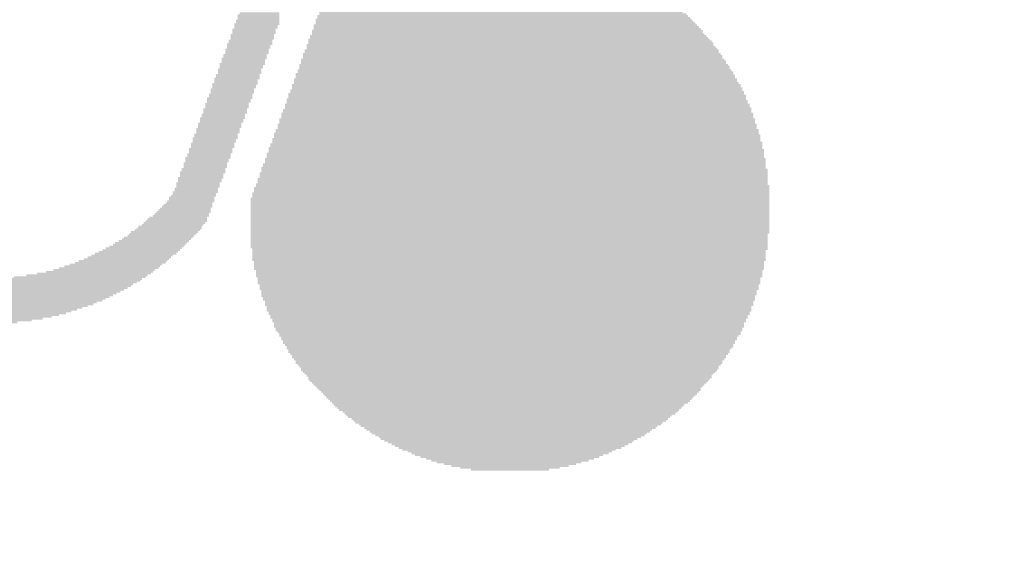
# Model space of a CAD drawing. Header units: millimetres. Extents: x 861 to 1254, y -31 to 249.
# Tile 7 of 49: x 943 to 960, y 123 to 132. Entities that reach past the tile are written whole.
import ezdxf

# ---------------------------------------------------------------- set-up
doc = ezdxf.new("R2010")
doc.units = ezdxf.units.MM
doc.header["$LTSCALE"] = 32.67
doc.header["$PDMODE"] = 3
doc.header["$PDSIZE"] = 0.3125
doc.layers.get('0').update_dxf_attribs({"linetype": 'CONTINUOUS'})
doc.layers.get('Defpoints').update_dxf_attribs({"linetype": 'CONTINUOUS'})
doc.layers.add('尺寸標柱線', color=3, linetype='CONTINUOUS', lineweight=15)
doc.styles.get("Standard").update_dxf_attribs({"font": 'times.ttf', "width": 0.8})
doc.dimstyles.new('ISO-25(2)', dxfattribs={"dimtxt": 3, "dimasz": 2.5, "dimexe": 1, "dimexo": 1, "dimgap": 1, "dimtad": 1, "dimlfac": 0.666667, "dimdsep": 46, "dimtxsty": 'Standard', "dimcen": 2.5, "dimclrd": 3, "dimclre": 3, "dimclrt": 2, "dimadec": 0, "dimazin": 2, "dimtfac": 1, "dimtmove": 0, "dimatfit": 3, "dimfxl": 0, "dimarcsym": 0})

# ---------------------------------------------------------------- blocks, each defined once
blk = doc.blocks.new('*D247')
at = {"layer": 'Defpoints', "color": 0}
for p in [(948.393, 182.277), (948.393, 171.59), (885.909, 94.342)]:
    blk.add_point(p, dxfattribs=at)
at = {"layer": '尺寸標柱線', "color": 3, "lineweight": -2}
blk.add_line((948.393, 172.59), (948.393, 191.058), dxfattribs=at)
at = {"layer": '尺寸標柱線', "color": 2, "insert": (945.863, 187.168), "char_height": 3, "attachment_point": 5, "rotation": 90}
blk.add_mtext('41.66', dxfattribs=at)
blk = doc.blocks.new('*D248')
at = {"layer": 'Defpoints', "color": 0}
for p in [(972.789, 182.318), (972.789, 150.847), (885.909, 94.342)]:
    blk.add_point(p, dxfattribs=at)
at = {"layer": '尺寸標柱線', "color": 3, "lineweight": -2}
blk.add_line((972.789, 151.847), (972.789, 190.975), dxfattribs=at)
at = {"layer": '尺寸標柱線', "color": 2, "insert": (970.259, 187.147), "char_height": 3, "attachment_point": 5, "rotation": 90}
blk.add_mtext('57.92', dxfattribs=at)
blk = doc.blocks.new('*D249')
at = {"layer": 'Defpoints', "color": 0}
for p in [(981.159, 184.186), (981.159, 171.59), (885.909, 94.342)]:
    blk.add_point(p, dxfattribs=at)
at = {"layer": '尺寸標柱線', "color": 3, "lineweight": -2}
blk.add_line((981.159, 172.59), (981.159, 191.002), dxfattribs=at)
at = {"layer": '尺寸標柱線', "color": 2, "insert": (978.629, 188.094), "char_height": 3, "attachment_point": 5, "rotation": 90}
blk.add_mtext('63.5', dxfattribs=at)
blk = doc.blocks.new('*D250')
at = {"layer": 'Defpoints', "color": 0}
for p in [(1015.449, 182.389), (1015.449, 171.59), (885.909, 94.342)]:
    blk.add_point(p, dxfattribs=at)
at = {"layer": '尺寸標柱線', "color": 3, "lineweight": -2}
blk.add_line((1015.449, 172.59), (1015.449, 191.011), dxfattribs=at)
at = {"layer": '尺寸標柱線', "color": 2, "insert": (1012.919, 187.2), "char_height": 3, "attachment_point": 5, "rotation": 90}
blk.add_mtext('86.36', dxfattribs=at)
blk = doc.blocks.new('*D251')
at = {"layer": 'Defpoints', "color": 0}
for p in [(1026.879, 182.233), (1026.879, 169.219), (885.909, 94.342)]:
    blk.add_point(p, dxfattribs=at)
at = {"layer": '尺寸標柱線', "color": 3, "lineweight": -2}
blk.add_line((1026.879, 170.219), (1026.879, 190.862), dxfattribs=at)
at = {"layer": '尺寸標柱線', "color": 2, "insert": (1024.349, 187.048), "char_height": 3, "attachment_point": 5, "rotation": 90}
blk.add_mtext('93.98', dxfattribs=at)
blk = doc.blocks.new('*D252')
at = {"layer": 'Defpoints', "color": 0}
for p in [(987.575, 182.283), (981.369, 139.507), (885.909, 94.342)]:
    blk.add_point(p, dxfattribs=at)
at = {"layer": '尺寸標柱線', "color": 3, "lineweight": -2}
for p, q in [((987.575, 177.283), (987.575, 190.982)), ((981.369, 172.283), (987.575, 177.283)), ((981.369, 140.507), (981.369, 172.283))]:
    blk.add_line(p, q, dxfattribs=at)
at = {"layer": '尺寸標柱線', "color": 2, "insert": (985.044, 187.133), "char_height": 3, "attachment_point": 5, "rotation": 90}
blk.add_mtext('63.64', dxfattribs=at)
blk = doc.blocks.new('*D255')
at = {"layer": 'Defpoints', "color": 0}
for p in [(1025.832, 168.171), (1046.741, 164.566), (885.909, 94.342)]:
    blk.add_point(p, dxfattribs=at)
at = {"layer": '尺寸標柱線', "color": 3, "lineweight": -2}
for p, q in [((1026.832, 168.171), (1036.741, 168.171)), ((1036.741, 168.171), (1041.741, 164.566)), ((1041.741, 164.566), (1055.512, 164.566))]:
    blk.add_line(p, q, dxfattribs=at)
at = {"layer": '尺寸標柱線', "color": 2, "insert": (1051.627, 167.097), "char_height": 3, "attachment_point": 5}
blk.add_mtext('49.22', dxfattribs=at)
blk = doc.blocks.new('*D256')
at = {"layer": 'Defpoints', "color": 0}
for p in [(1014.402, 170.542), (1048.716, 170.542), (885.909, 94.342)]:
    blk.add_point(p, dxfattribs=at)
at = {"layer": '尺寸標柱線', "color": 3, "lineweight": -2}
blk.add_line((1015.402, 170.542), (1055.544, 170.542), dxfattribs=at)
at = {"layer": '尺寸標柱線', "color": 2, "insert": (1052.63, 173.072), "char_height": 3, "attachment_point": 5}
blk.add_mtext('50.8', dxfattribs=at)
blk = doc.blocks.new('*D257')
at = {"layer": 'Defpoints', "color": 0}
for p in [(972.789, 150.847), (1046.724, 150.847), (885.909, 94.342)]:
    blk.add_point(p, dxfattribs=at)
at = {"layer": '尺寸標柱線', "color": 3, "lineweight": -2}
blk.add_line((973.789, 150.847), (1055.396, 150.847), dxfattribs=at)
at = {"layer": '尺寸標柱線', "color": 2, "insert": (1051.56, 153.377), "char_height": 3, "attachment_point": 5}
blk.add_mtext('37.67', dxfattribs=at)
blk = doc.blocks.new('*D258')
at = {"layer": 'Defpoints', "color": 0}
for p in [(981.849, 139.987), (1046.797, 139.987), (885.909, 94.342)]:
    blk.add_point(p, dxfattribs=at)
at = {"layer": '尺寸標柱線', "color": 3, "lineweight": -2}
blk.add_line((982.849, 139.987), (1055.333, 139.987), dxfattribs=at)
at = {"layer": '尺寸標柱線', "color": 2, "insert": (1051.565, 142.517), "char_height": 3, "attachment_point": 5}
blk.add_mtext('30.43', dxfattribs=at)

msp = doc.modelspace()

# ---------------------------------------------------------------- linework, layer by layer
at = {"color": 5}
for points in [[(947.342, 131.71, 0.152, 0.152, 0), (946.641, 131.71, 0.152, 0.152, 0)], [(946.671, 131.802, 0.152, 0.152, 0), (947.372, 131.802, 0.152, 0.152, 0)], [(947.372, 131.771, 0.152, 0.152, 0), (946.671, 131.771, 0.152, 0.152, 0)], [(946.671, 131.741, 0.152, 0.152, 0), (947.342, 131.741, 0.152, 0.152, 0)], [(947.372, 131.832, 0.152, 0.152, 0), (946.702, 131.832, 0.152, 0.152, 0)], [(954.322, 131.726, 0.152, 0.152, 0), (947.982, 131.726, 0.152, 0.152, 0)], [(954.261, 131.787, 0.152, 0.152, 0), (948.012, 131.787, 0.152, 0.152, 0)], [(948.012, 131.756, 0.152, 0.152, 0), (954.291, 131.756, 0.152, 0.152, 0)], [(954.169, 131.848, 0.152, 0.152, 0), (948.043, 131.848, 0.152, 0.152, 0)], [(948.043, 131.817, 0.152, 0.152, 0), (954.23, 131.817, 0.152, 0.152, 0)], [(946.58, 131.558, 0.152, 0.152, 0), (947.281, 131.558, 0.152, 0.152, 0)], [(947.311, 131.649, 0.152, 0.152, 0), (946.61, 131.649, 0.152, 0.152, 0)], [(946.61, 131.619, 0.152, 0.152, 0), (947.311, 131.619, 0.152, 0.152, 0)], [(947.281, 131.589, 0.152, 0.152, 0), (946.61, 131.589, 0.152, 0.152, 0)], [(946.641, 131.68, 0.152, 0.152, 0), (947.311, 131.68, 0.152, 0.152, 0)], [(954.505, 131.543, 0.152, 0.152, 0), (947.921, 131.543, 0.152, 0.152, 0)], [(947.951, 131.634, 0.152, 0.152, 0), (954.413, 131.634, 0.152, 0.152, 0)], [(954.444, 131.604, 0.152, 0.152, 0), (947.951, 131.604, 0.152, 0.152, 0)], [(947.951, 131.573, 0.152, 0.152, 0), (954.474, 131.573, 0.152, 0.152, 0)], [(947.982, 131.695, 0.152, 0.152, 0), (954.352, 131.695, 0.152, 0.152, 0)], [(954.383, 131.665, 0.152, 0.152, 0), (947.982, 131.665, 0.152, 0.152, 0)], [(946.519, 131.375, 0.152, 0.152, 0), (947.22, 131.375, 0.152, 0.152, 0)], [(947.25, 131.467, 0.152, 0.152, 0), (946.549, 131.467, 0.152, 0.152, 0)], [(946.549, 131.436, 0.152, 0.152, 0), (947.25, 131.436, 0.152, 0.152, 0)], [(947.22, 131.406, 0.152, 0.152, 0), (946.549, 131.406, 0.152, 0.152, 0)], [(947.281, 131.528, 0.152, 0.152, 0), (946.58, 131.528, 0.152, 0.152, 0)], [(946.58, 131.497, 0.152, 0.152, 0), (947.25, 131.497, 0.152, 0.152, 0)], [(947.86, 131.39, 0.152, 0.152, 0), (954.626, 131.39, 0.152, 0.152, 0)], [(947.89, 131.451, 0.152, 0.152, 0), (954.566, 131.451, 0.152, 0.152, 0)], [(954.596, 131.421, 0.152, 0.152, 0), (947.89, 131.421, 0.152, 0.152, 0)], [(947.921, 131.512, 0.152, 0.152, 0), (954.505, 131.512, 0.152, 0.152, 0)], [(954.535, 131.482, 0.152, 0.152, 0), (947.921, 131.482, 0.152, 0.152, 0)], [(947.159, 131.223, 0.152, 0.152, 0), (946.458, 131.223, 0.152, 0.152, 0)], [(946.488, 131.314, 0.152, 0.152, 0), (947.189, 131.314, 0.152, 0.152, 0)], [(947.189, 131.284, 0.152, 0.152, 0), (946.488, 131.284, 0.152, 0.152, 0)], [(946.488, 131.253, 0.152, 0.152, 0), (947.159, 131.253, 0.152, 0.152, 0)], [(947.189, 131.345, 0.152, 0.152, 0), (946.519, 131.345, 0.152, 0.152, 0)], [(947.799, 131.208, 0.152, 0.152, 0), (954.779, 131.208, 0.152, 0.152, 0)], [(954.687, 131.299, 0.152, 0.152, 0), (947.829, 131.299, 0.152, 0.152, 0)], [(947.829, 131.268, 0.152, 0.152, 0), (954.718, 131.268, 0.152, 0.152, 0)], [(954.748, 131.238, 0.152, 0.152, 0), (947.829, 131.238, 0.152, 0.152, 0)], [(954.657, 131.36, 0.152, 0.152, 0), (947.86, 131.36, 0.152, 0.152, 0)], [(947.86, 131.329, 0.152, 0.152, 0), (954.687, 131.329, 0.152, 0.152, 0)], [(946.397, 131.07, 0.152, 0.152, 0), (947.098, 131.07, 0.152, 0.152, 0)], [(946.427, 131.131, 0.152, 0.152, 0), (947.128, 131.131, 0.152, 0.152, 0)], [(947.128, 131.101, 0.152, 0.152, 0), (946.427, 131.101, 0.152, 0.152, 0)], [(946.458, 131.192, 0.152, 0.152, 0), (947.159, 131.192, 0.152, 0.152, 0)], [(947.128, 131.162, 0.152, 0.152, 0), (946.458, 131.162, 0.152, 0.152, 0)], [(947.738, 131.055, 0.152, 0.152, 0), (954.87, 131.055, 0.152, 0.152, 0)], [(947.768, 131.147, 0.152, 0.152, 0), (954.809, 131.147, 0.152, 0.152, 0)], [(954.84, 131.116, 0.152, 0.152, 0), (947.768, 131.116, 0.152, 0.152, 0)], [(954.84, 131.086, 0.152, 0.152, 0), (947.768, 131.086, 0.152, 0.152, 0)], [(954.779, 131.177, 0.152, 0.152, 0), (947.799, 131.177, 0.152, 0.152, 0)], [(946.336, 130.887, 0.152, 0.152, 0), (947.037, 130.887, 0.152, 0.152, 0)], [(947.067, 130.979, 0.152, 0.152, 0), (946.366, 130.979, 0.152, 0.152, 0)], [(946.366, 130.948, 0.152, 0.152, 0), (947.067, 130.948, 0.152, 0.152, 0)], [(947.037, 130.918, 0.152, 0.152, 0), (946.366, 130.918, 0.152, 0.152, 0)], [(947.098, 131.04, 0.152, 0.152, 0), (946.397, 131.04, 0.152, 0.152, 0)], [(946.397, 131.009, 0.152, 0.152, 0), (947.067, 131.009, 0.152, 0.152, 0)], [(954.931, 130.964, 0.152, 0.152, 0), (947.708, 130.964, 0.152, 0.152, 0)], [(947.708, 130.933, 0.152, 0.152, 0), (954.962, 130.933, 0.152, 0.152, 0)], [(954.962, 130.903, 0.152, 0.152, 0), (947.708, 130.903, 0.152, 0.152, 0)], [(954.901, 131.025, 0.152, 0.152, 0), (947.738, 131.025, 0.152, 0.152, 0)], [(947.738, 130.994, 0.152, 0.152, 0), (954.901, 130.994, 0.152, 0.152, 0)], [(946.976, 130.735, 0.152, 0.152, 0), (946.275, 130.735, 0.152, 0.152, 0)], [(947.006, 130.796, 0.152, 0.152, 0), (946.305, 130.796, 0.152, 0.152, 0)], [(946.305, 130.766, 0.152, 0.152, 0), (947.006, 130.766, 0.152, 0.152, 0)], [(947.037, 130.857, 0.152, 0.152, 0), (946.336, 130.857, 0.152, 0.152, 0)], [(946.336, 130.827, 0.152, 0.152, 0), (947.006, 130.827, 0.152, 0.152, 0)], [(955.084, 130.72, 0.152, 0.152, 0), (947.616, 130.72, 0.152, 0.152, 0)], [(947.647, 130.811, 0.152, 0.152, 0), (955.023, 130.811, 0.152, 0.152, 0)], [(955.053, 130.781, 0.152, 0.152, 0), (947.647, 130.781, 0.152, 0.152, 0)], [(947.647, 130.75, 0.152, 0.152, 0), (955.053, 130.75, 0.152, 0.152, 0)], [(947.677, 130.872, 0.152, 0.152, 0), (954.992, 130.872, 0.152, 0.152, 0)], [(955.023, 130.842, 0.152, 0.152, 0), (947.677, 130.842, 0.152, 0.152, 0)], [(946.915, 130.552, 0.152, 0.152, 0), (946.214, 130.552, 0.152, 0.152, 0)], [(946.244, 130.644, 0.152, 0.152, 0), (946.946, 130.644, 0.152, 0.152, 0)], [(946.946, 130.613, 0.152, 0.152, 0), (946.244, 130.613, 0.152, 0.152, 0)], [(946.244, 130.583, 0.152, 0.152, 0), (946.915, 130.583, 0.152, 0.152, 0)], [(946.275, 130.705, 0.152, 0.152, 0), (946.976, 130.705, 0.152, 0.152, 0)], [(946.946, 130.674, 0.152, 0.152, 0), (946.275, 130.674, 0.152, 0.152, 0)], [(947.586, 130.628, 0.152, 0.152, 0), (955.145, 130.628, 0.152, 0.152, 0)], [(955.145, 130.598, 0.152, 0.152, 0), (947.586, 130.598, 0.152, 0.152, 0)], [(947.586, 130.567, 0.152, 0.152, 0), (955.175, 130.567, 0.152, 0.152, 0)], [(947.616, 130.689, 0.152, 0.152, 0), (955.084, 130.689, 0.152, 0.152, 0)], [(955.114, 130.659, 0.152, 0.152, 0), (947.616, 130.659, 0.152, 0.152, 0)], [(946.854, 130.4, 0.152, 0.152, 0), (946.153, 130.4, 0.152, 0.152, 0)], [(946.885, 130.461, 0.152, 0.152, 0), (946.184, 130.461, 0.152, 0.152, 0)], [(946.184, 130.43, 0.152, 0.152, 0), (946.854, 130.43, 0.152, 0.152, 0)], [(946.915, 130.522, 0.152, 0.152, 0), (946.214, 130.522, 0.152, 0.152, 0)], [(946.214, 130.491, 0.152, 0.152, 0), (946.885, 130.491, 0.152, 0.152, 0)], [(947.494, 130.385, 0.152, 0.152, 0), (955.236, 130.385, 0.152, 0.152, 0)], [(955.206, 130.476, 0.152, 0.152, 0), (947.525, 130.476, 0.152, 0.152, 0)], [(947.525, 130.446, 0.152, 0.152, 0), (955.236, 130.446, 0.152, 0.152, 0)], [(955.236, 130.415, 0.152, 0.152, 0), (947.525, 130.415, 0.152, 0.152, 0)], [(955.175, 130.537, 0.152, 0.152, 0), (947.555, 130.537, 0.152, 0.152, 0)], [(947.555, 130.506, 0.152, 0.152, 0), (955.206, 130.506, 0.152, 0.152, 0)], [(946.793, 130.217, 0.152, 0.152, 0), (946.092, 130.217, 0.152, 0.152, 0)], [(946.123, 130.308, 0.152, 0.152, 0), (946.824, 130.308, 0.152, 0.152, 0)], [(946.824, 130.278, 0.152, 0.152, 0), (946.123, 130.278, 0.152, 0.152, 0)], [(946.123, 130.247, 0.152, 0.152, 0), (946.793, 130.247, 0.152, 0.152, 0)], [(946.153, 130.369, 0.152, 0.152, 0), (946.854, 130.369, 0.152, 0.152, 0)], [(946.824, 130.339, 0.152, 0.152, 0), (946.153, 130.339, 0.152, 0.152, 0)], [(955.297, 130.293, 0.152, 0.152, 0), (947.464, 130.293, 0.152, 0.152, 0)], [(947.464, 130.263, 0.152, 0.152, 0), (955.297, 130.263, 0.152, 0.152, 0)], [(955.328, 130.232, 0.152, 0.152, 0), (947.464, 130.232, 0.152, 0.152, 0)], [(955.267, 130.354, 0.152, 0.152, 0), (947.494, 130.354, 0.152, 0.152, 0)], [(947.494, 130.324, 0.152, 0.152, 0), (955.267, 130.324, 0.152, 0.152, 0)], [(946.031, 130.065, 0.152, 0.152, 0), (946.732, 130.065, 0.152, 0.152, 0)], [(946.062, 130.125, 0.152, 0.152, 0), (946.763, 130.125, 0.152, 0.152, 0)], [(946.732, 130.095, 0.152, 0.152, 0), (946.062, 130.095, 0.152, 0.152, 0)], [(946.092, 130.186, 0.152, 0.152, 0), (946.793, 130.186, 0.152, 0.152, 0)], [(946.763, 130.156, 0.152, 0.152, 0), (946.092, 130.156, 0.152, 0.152, 0)], [(955.388, 130.049, 0.152, 0.152, 0), (947.372, 130.049, 0.152, 0.152, 0)], [(947.403, 130.141, 0.152, 0.152, 0), (955.358, 130.141, 0.152, 0.152, 0)], [(955.358, 130.11, 0.152, 0.152, 0), (947.403, 130.11, 0.152, 0.152, 0)], [(947.403, 130.08, 0.152, 0.152, 0), (955.358, 130.08, 0.152, 0.152, 0)], [(947.433, 130.202, 0.152, 0.152, 0), (955.328, 130.202, 0.152, 0.152, 0)], [(955.328, 130.171, 0.152, 0.152, 0), (947.433, 130.171, 0.152, 0.152, 0)], [(945.97, 129.882, 0.152, 0.152, 0), (946.671, 129.882, 0.152, 0.152, 0)], [(946.702, 129.973, 0.152, 0.152, 0), (946.001, 129.973, 0.152, 0.152, 0)], [(946.001, 129.943, 0.152, 0.152, 0), (946.702, 129.943, 0.152, 0.152, 0)], [(946.671, 129.912, 0.152, 0.152, 0), (946.001, 129.912, 0.152, 0.152, 0)], [(946.732, 130.034, 0.152, 0.152, 0), (946.031, 130.034, 0.152, 0.152, 0)], [(946.031, 130.004, 0.152, 0.152, 0), (946.702, 130.004, 0.152, 0.152, 0)], [(947.342, 129.958, 0.152, 0.152, 0), (955.419, 129.958, 0.152, 0.152, 0)], [(955.419, 129.927, 0.152, 0.152, 0), (947.342, 129.927, 0.152, 0.152, 0)], [(947.342, 129.897, 0.152, 0.152, 0), (955.419, 129.897, 0.152, 0.152, 0)], [(947.372, 130.019, 0.152, 0.152, 0), (955.388, 130.019, 0.152, 0.152, 0)], [(955.388, 129.988, 0.152, 0.152, 0), (947.372, 129.988, 0.152, 0.152, 0)], [(946.61, 129.729, 0.152, 0.152, 0), (945.909, 129.729, 0.152, 0.152, 0)], [(946.641, 129.79, 0.152, 0.152, 0), (945.94, 129.79, 0.152, 0.152, 0)], [(945.94, 129.76, 0.152, 0.152, 0), (946.61, 129.76, 0.152, 0.152, 0)], [(946.671, 129.851, 0.152, 0.152, 0), (945.97, 129.851, 0.152, 0.152, 0)], [(945.97, 129.821, 0.152, 0.152, 0), (946.641, 129.821, 0.152, 0.152, 0)], [(947.25, 129.714, 0.152, 0.152, 0), (955.48, 129.714, 0.152, 0.152, 0)], [(955.449, 129.805, 0.152, 0.152, 0), (947.281, 129.805, 0.152, 0.152, 0)], [(947.281, 129.775, 0.152, 0.152, 0), (955.48, 129.775, 0.152, 0.152, 0)], [(955.48, 129.744, 0.152, 0.152, 0), (947.281, 129.744, 0.152, 0.152, 0)], [(955.449, 129.866, 0.152, 0.152, 0), (947.311, 129.866, 0.152, 0.152, 0)], [(947.311, 129.836, 0.152, 0.152, 0), (955.449, 129.836, 0.152, 0.152, 0)], [(945.879, 129.638, 0.152, 0.152, 0), (946.58, 129.638, 0.152, 0.152, 0)], [(946.58, 129.607, 0.152, 0.152, 0), (945.879, 129.607, 0.152, 0.152, 0)], [(945.879, 129.577, 0.152, 0.152, 0), (946.549, 129.577, 0.152, 0.152, 0)], [(945.909, 129.699, 0.152, 0.152, 0), (946.61, 129.699, 0.152, 0.152, 0)], [(946.58, 129.668, 0.152, 0.152, 0), (945.909, 129.668, 0.152, 0.152, 0)], [(955.51, 129.562, 0.152, 0.152, 0), (947.189, 129.562, 0.152, 0.152, 0)], [(955.51, 129.623, 0.152, 0.152, 0), (947.22, 129.623, 0.152, 0.152, 0)], [(947.22, 129.592, 0.152, 0.152, 0), (955.51, 129.592, 0.152, 0.152, 0)], [(955.48, 129.684, 0.152, 0.152, 0), (947.25, 129.684, 0.152, 0.152, 0)], [(947.25, 129.653, 0.152, 0.152, 0), (955.51, 129.653, 0.152, 0.152, 0)], [(945.787, 129.394, 0.152, 0.152, 0), (946.488, 129.394, 0.152, 0.152, 0)], [(945.818, 129.455, 0.152, 0.152, 0), (946.519, 129.455, 0.152, 0.152, 0)], [(946.488, 129.424, 0.152, 0.152, 0), (945.818, 129.424, 0.152, 0.152, 0)], [(946.549, 129.546, 0.152, 0.152, 0), (945.848, 129.546, 0.152, 0.152, 0)], [(945.848, 129.516, 0.152, 0.152, 0), (946.549, 129.516, 0.152, 0.152, 0)], [(946.519, 129.485, 0.152, 0.152, 0), (945.848, 129.485, 0.152, 0.152, 0)], [(947.159, 129.47, 0.152, 0.152, 0), (955.541, 129.47, 0.152, 0.152, 0)], [(955.541, 129.44, 0.152, 0.152, 0), (947.159, 129.44, 0.152, 0.152, 0)], [(947.159, 129.409, 0.152, 0.152, 0), (955.541, 129.409, 0.152, 0.152, 0)], [(947.189, 129.531, 0.152, 0.152, 0), (955.541, 129.531, 0.152, 0.152, 0)], [(955.541, 129.501, 0.152, 0.152, 0), (947.189, 129.501, 0.152, 0.152, 0)], [(946.458, 129.303, 0.152, 0.152, 0), (945.757, 129.303, 0.152, 0.152, 0)], [(945.757, 129.272, 0.152, 0.152, 0), (946.458, 129.272, 0.152, 0.152, 0)], [(946.427, 129.242, 0.152, 0.152, 0), (945.757, 129.242, 0.152, 0.152, 0)], [(946.488, 129.363, 0.152, 0.152, 0), (945.787, 129.363, 0.152, 0.152, 0)], [(945.787, 129.333, 0.152, 0.152, 0), (946.458, 129.333, 0.152, 0.152, 0)], [(955.571, 129.226, 0.152, 0.152, 0), (947.067, 129.226, 0.152, 0.152, 0)], [(955.571, 129.287, 0.152, 0.152, 0), (947.098, 129.287, 0.152, 0.152, 0)], [(947.098, 129.257, 0.152, 0.152, 0), (955.571, 129.257, 0.152, 0.152, 0)], [(947.128, 129.379, 0.152, 0.152, 0), (955.571, 129.379, 0.152, 0.152, 0)], [(955.571, 129.348, 0.152, 0.152, 0), (947.128, 129.348, 0.152, 0.152, 0)], [(947.128, 129.318, 0.152, 0.152, 0), (955.571, 129.318, 0.152, 0.152, 0)], [(946.366, 129.059, 0.152, 0.152, 0), (945.665, 129.059, 0.152, 0.152, 0)], [(945.696, 129.15, 0.152, 0.152, 0), (946.397, 129.15, 0.152, 0.152, 0)], [(946.397, 129.12, 0.152, 0.152, 0), (945.696, 129.12, 0.152, 0.152, 0)], [(945.696, 129.089, 0.152, 0.152, 0), (946.366, 129.089, 0.152, 0.152, 0)], [(945.726, 129.211, 0.152, 0.152, 0), (946.427, 129.211, 0.152, 0.152, 0)], [(946.427, 129.181, 0.152, 0.152, 0), (945.726, 129.181, 0.152, 0.152, 0)], [(947.037, 129.135, 0.152, 0.152, 0), (955.602, 129.135, 0.152, 0.152, 0)], [(955.602, 129.104, 0.152, 0.152, 0), (947.037, 129.104, 0.152, 0.152, 0)], [(947.037, 129.074, 0.152, 0.152, 0), (955.602, 129.074, 0.152, 0.152, 0)], [(947.067, 129.196, 0.152, 0.152, 0), (955.602, 129.196, 0.152, 0.152, 0)], [(955.602, 129.165, 0.152, 0.152, 0), (947.067, 129.165, 0.152, 0.152, 0)], [(945.635, 128.967, 0.152, 0.152, 0), (946.336, 128.967, 0.152, 0.152, 0)], [(946.336, 128.937, 0.152, 0.152, 0), (945.635, 128.937, 0.152, 0.152, 0)], [(945.635, 128.906, 0.152, 0.152, 0), (946.305, 128.906, 0.152, 0.152, 0)], [(945.665, 129.028, 0.152, 0.152, 0), (946.366, 129.028, 0.152, 0.152, 0)], [(946.336, 128.998, 0.152, 0.152, 0), (945.665, 128.998, 0.152, 0.152, 0)], [(946.946, 128.891, 0.152, 0.152, 0), (955.632, 128.891, 0.152, 0.152, 0)], [(946.976, 128.952, 0.152, 0.152, 0), (955.602, 128.952, 0.152, 0.152, 0)], [(955.632, 128.922, 0.152, 0.152, 0), (946.976, 128.922, 0.152, 0.152, 0)], [(955.602, 129.043, 0.152, 0.152, 0), (947.006, 129.043, 0.152, 0.152, 0)], [(947.006, 129.013, 0.152, 0.152, 0), (955.602, 129.013, 0.152, 0.152, 0)], [(955.602, 128.982, 0.152, 0.152, 0), (947.006, 128.982, 0.152, 0.152, 0)], [(945.513, 128.723, 0.152, 0.152, 0), (946.244, 128.723, 0.152, 0.152, 0)], [(946.244, 128.754, 0.152, 0.152, 0), (945.543, 128.754, 0.152, 0.152, 0)], [(946.275, 128.815, 0.152, 0.152, 0), (945.574, 128.815, 0.152, 0.152, 0)], [(945.574, 128.784, 0.152, 0.152, 0), (946.275, 128.784, 0.152, 0.152, 0)], [(946.305, 128.876, 0.152, 0.152, 0), (945.604, 128.876, 0.152, 0.152, 0)], [(945.604, 128.845, 0.152, 0.152, 0), (946.275, 128.845, 0.152, 0.152, 0)], [(955.632, 128.8, 0.152, 0.152, 0), (946.915, 128.8, 0.152, 0.152, 0)], [(946.915, 128.769, 0.152, 0.152, 0), (955.632, 128.769, 0.152, 0.152, 0)], [(955.632, 128.739, 0.152, 0.152, 0), (946.915, 128.739, 0.152, 0.152, 0)], [(955.632, 128.861, 0.152, 0.152, 0), (946.946, 128.861, 0.152, 0.152, 0)], [(946.946, 128.83, 0.152, 0.152, 0), (955.632, 128.83, 0.152, 0.152, 0)], [(946.184, 128.571, 0.152, 0.152, 0), (945.391, 128.571, 0.152, 0.152, 0)], [(945.422, 128.601, 0.152, 0.152, 0), (946.214, 128.601, 0.152, 0.152, 0)], [(946.214, 128.632, 0.152, 0.152, 0), (945.452, 128.632, 0.152, 0.152, 0)], [(945.482, 128.662, 0.152, 0.152, 0), (946.214, 128.662, 0.152, 0.152, 0)], [(946.244, 128.693, 0.152, 0.152, 0), (945.513, 128.693, 0.152, 0.152, 0)], [(946.885, 128.708, 0.152, 0.152, 0), (955.632, 128.708, 0.152, 0.152, 0)], [(955.632, 128.678, 0.152, 0.152, 0), (946.885, 128.678, 0.152, 0.152, 0)], [(946.885, 128.647, 0.152, 0.152, 0), (955.632, 128.647, 0.152, 0.152, 0)], [(955.632, 128.617, 0.152, 0.152, 0), (946.885, 128.617, 0.152, 0.152, 0)], [(946.885, 128.586, 0.152, 0.152, 0), (955.632, 128.586, 0.152, 0.152, 0)], [(955.632, 128.556, 0.152, 0.152, 0), (946.885, 128.556, 0.152, 0.152, 0)], [(946.092, 128.388, 0.152, 0.152, 0), (945.178, 128.388, 0.152, 0.152, 0)], [(945.239, 128.419, 0.152, 0.152, 0), (946.123, 128.419, 0.152, 0.152, 0)], [(946.153, 128.449, 0.152, 0.152, 0), (945.269, 128.449, 0.152, 0.152, 0)], [(945.3, 128.48, 0.152, 0.152, 0), (946.153, 128.48, 0.152, 0.152, 0)], [(946.153, 128.51, 0.152, 0.152, 0), (945.33, 128.51, 0.152, 0.152, 0)], [(945.361, 128.541, 0.152, 0.152, 0), (946.184, 128.541, 0.152, 0.152, 0)], [(946.885, 128.525, 0.152, 0.152, 0), (955.632, 128.525, 0.152, 0.152, 0)], [(955.632, 128.495, 0.152, 0.152, 0), (946.885, 128.495, 0.152, 0.152, 0)], [(946.885, 128.464, 0.152, 0.152, 0), (955.632, 128.464, 0.152, 0.152, 0)], [(955.632, 128.434, 0.152, 0.152, 0), (946.885, 128.434, 0.152, 0.152, 0)], [(946.885, 128.403, 0.152, 0.152, 0), (955.632, 128.403, 0.152, 0.152, 0)], [(944.995, 128.236, 0.152, 0.152, 0), (945.97, 128.236, 0.152, 0.152, 0)], [(946.001, 128.266, 0.152, 0.152, 0), (945.056, 128.266, 0.152, 0.152, 0)], [(945.086, 128.297, 0.152, 0.152, 0), (946.031, 128.297, 0.152, 0.152, 0)], [(946.062, 128.327, 0.152, 0.152, 0), (945.117, 128.327, 0.152, 0.152, 0)], [(945.147, 128.358, 0.152, 0.152, 0), (946.062, 128.358, 0.152, 0.152, 0)], [(955.632, 128.373, 0.152, 0.152, 0), (946.885, 128.373, 0.152, 0.152, 0)], [(946.885, 128.342, 0.152, 0.152, 0), (955.632, 128.342, 0.152, 0.152, 0)], [(955.632, 128.312, 0.152, 0.152, 0), (946.885, 128.312, 0.152, 0.152, 0)], [(946.885, 128.281, 0.152, 0.152, 0), (955.632, 128.281, 0.152, 0.152, 0)], [(955.632, 128.251, 0.152, 0.152, 0), (946.885, 128.251, 0.152, 0.152, 0)], [(946.885, 128.22, 0.152, 0.152, 0), (955.602, 128.22, 0.152, 0.152, 0)], [(945.818, 128.083, 0.152, 0.152, 0), (944.812, 128.083, 0.152, 0.152, 0)], [(944.842, 128.114, 0.152, 0.152, 0), (945.848, 128.114, 0.152, 0.152, 0)], [(945.879, 128.144, 0.152, 0.152, 0), (944.873, 128.144, 0.152, 0.152, 0)], [(944.934, 128.175, 0.152, 0.152, 0), (945.909, 128.175, 0.152, 0.152, 0)], [(945.94, 128.205, 0.152, 0.152, 0), (944.964, 128.205, 0.152, 0.152, 0)], [(955.602, 128.19, 0.152, 0.152, 0), (946.885, 128.19, 0.152, 0.152, 0)], [(946.885, 128.16, 0.152, 0.152, 0), (955.602, 128.16, 0.152, 0.152, 0)], [(955.602, 128.129, 0.152, 0.152, 0), (946.885, 128.129, 0.152, 0.152, 0)], [(946.885, 128.099, 0.152, 0.152, 0), (955.602, 128.099, 0.152, 0.152, 0)], [(955.602, 128.068, 0.152, 0.152, 0), (946.885, 128.068, 0.152, 0.152, 0)], [(945.635, 127.9, 0.152, 0.152, 0), (944.507, 127.9, 0.152, 0.152, 0)], [(944.568, 127.931, 0.152, 0.152, 0), (945.665, 127.931, 0.152, 0.152, 0)], [(945.696, 127.961, 0.152, 0.152, 0), (944.599, 127.961, 0.152, 0.152, 0)], [(944.66, 127.992, 0.152, 0.152, 0), (945.726, 127.992, 0.152, 0.152, 0)], [(945.757, 128.022, 0.152, 0.152, 0), (944.72, 128.022, 0.152, 0.152, 0)], [(944.751, 128.053, 0.152, 0.152, 0), (945.787, 128.053, 0.152, 0.152, 0)], [(946.885, 128.038, 0.152, 0.152, 0), (955.602, 128.038, 0.152, 0.152, 0)], [(955.602, 128.007, 0.152, 0.152, 0), (946.885, 128.007, 0.152, 0.152, 0)], [(946.915, 127.977, 0.152, 0.152, 0), (955.602, 127.977, 0.152, 0.152, 0)], [(955.571, 127.946, 0.152, 0.152, 0), (946.915, 127.946, 0.152, 0.152, 0)], [(955.571, 127.916, 0.152, 0.152, 0), (946.915, 127.916, 0.152, 0.152, 0)], [(944.202, 127.748, 0.152, 0.152, 0), (945.452, 127.748, 0.152, 0.152, 0)], [(945.482, 127.779, 0.152, 0.152, 0), (944.263, 127.779, 0.152, 0.152, 0)], [(944.324, 127.809, 0.152, 0.152, 0), (945.513, 127.809, 0.152, 0.152, 0)], [(945.543, 127.839, 0.152, 0.152, 0), (944.385, 127.839, 0.152, 0.152, 0)], [(944.446, 127.87, 0.152, 0.152, 0), (945.574, 127.87, 0.152, 0.152, 0)], [(946.915, 127.885, 0.152, 0.152, 0), (955.571, 127.885, 0.152, 0.152, 0)], [(955.571, 127.855, 0.152, 0.152, 0), (946.915, 127.855, 0.152, 0.152, 0)], [(946.915, 127.824, 0.152, 0.152, 0), (955.571, 127.824, 0.152, 0.152, 0)], [(955.571, 127.794, 0.152, 0.152, 0), (946.915, 127.794, 0.152, 0.152, 0)], [(946.946, 127.763, 0.152, 0.152, 0), (955.541, 127.763, 0.152, 0.152, 0)], [(955.541, 127.733, 0.152, 0.152, 0), (946.946, 127.733, 0.152, 0.152, 0)], [(943.745, 127.565, 0.152, 0.152, 0), (945.208, 127.565, 0.152, 0.152, 0)], [(945.239, 127.596, 0.152, 0.152, 0), (943.837, 127.596, 0.152, 0.152, 0)], [(943.928, 127.626, 0.152, 0.152, 0), (945.269, 127.626, 0.152, 0.152, 0)], [(945.33, 127.657, 0.152, 0.152, 0), (943.989, 127.657, 0.152, 0.152, 0)], [(944.08, 127.687, 0.152, 0.152, 0), (945.361, 127.687, 0.152, 0.152, 0)], [(945.391, 127.718, 0.152, 0.152, 0), (944.141, 127.718, 0.152, 0.152, 0)], [(946.946, 127.702, 0.152, 0.152, 0), (955.541, 127.702, 0.152, 0.152, 0)], [(955.541, 127.672, 0.152, 0.152, 0), (946.946, 127.672, 0.152, 0.152, 0)], [(946.946, 127.641, 0.152, 0.152, 0), (955.541, 127.641, 0.152, 0.152, 0)], [(955.51, 127.611, 0.152, 0.152, 0), (946.976, 127.611, 0.152, 0.152, 0)], [(946.976, 127.58, 0.152, 0.152, 0), (955.51, 127.58, 0.152, 0.152, 0)], [(944.964, 127.413, 0.152, 0.152, 0), (943.105, 127.413, 0.152, 0.152, 0)], [(943.288, 127.443, 0.152, 0.152, 0), (945.025, 127.443, 0.152, 0.152, 0)], [(945.056, 127.474, 0.152, 0.152, 0), (943.44, 127.474, 0.152, 0.152, 0)], [(943.562, 127.504, 0.152, 0.152, 0), (945.117, 127.504, 0.152, 0.152, 0)], [(945.147, 127.535, 0.152, 0.152, 0), (943.654, 127.535, 0.152, 0.152, 0)], [(955.51, 127.55, 0.152, 0.152, 0), (946.976, 127.55, 0.152, 0.152, 0)], [(946.976, 127.519, 0.152, 0.152, 0), (955.51, 127.519, 0.152, 0.152, 0)], [(955.48, 127.489, 0.152, 0.152, 0), (947.006, 127.489, 0.152, 0.152, 0)], [(947.006, 127.458, 0.152, 0.152, 0), (955.48, 127.458, 0.152, 0.152, 0)], [(955.48, 127.428, 0.152, 0.152, 0), (947.006, 127.428, 0.152, 0.152, 0)], [(947.006, 127.398, 0.152, 0.152, 0), (955.48, 127.398, 0.152, 0.152, 0)], [(944.873, 127.352, 0.152, 0.152, 0), (940.148, 127.352, 0.152, 0.152, 0)], [(940.209, 127.321, 0.152, 0.152, 0), (944.812, 127.321, 0.152, 0.152, 0)], [(944.751, 127.291, 0.152, 0.152, 0), (940.24, 127.291, 0.152, 0.152, 0)], [(940.301, 127.26, 0.152, 0.152, 0), (944.69, 127.26, 0.152, 0.152, 0)], [(944.629, 127.23, 0.152, 0.152, 0), (940.362, 127.23, 0.152, 0.152, 0)], [(942.892, 127.382, 0.152, 0.152, 0), (944.903, 127.382, 0.152, 0.152, 0)], [(955.449, 127.367, 0.152, 0.152, 0), (947.037, 127.367, 0.152, 0.152, 0)], [(947.037, 127.337, 0.152, 0.152, 0), (955.449, 127.337, 0.152, 0.152, 0)], [(955.449, 127.306, 0.152, 0.152, 0), (947.037, 127.306, 0.152, 0.152, 0)], [(947.067, 127.276, 0.152, 0.152, 0), (955.419, 127.276, 0.152, 0.152, 0)], [(955.419, 127.245, 0.152, 0.152, 0), (947.067, 127.245, 0.152, 0.152, 0)], [(940.423, 127.199, 0.152, 0.152, 0), (944.568, 127.199, 0.152, 0.152, 0)], [(944.507, 127.169, 0.152, 0.152, 0), (940.484, 127.169, 0.152, 0.152, 0)], [(940.575, 127.138, 0.152, 0.152, 0), (944.446, 127.138, 0.152, 0.152, 0)], [(944.385, 127.108, 0.152, 0.152, 0), (940.636, 127.108, 0.152, 0.152, 0)], [(940.697, 127.077, 0.152, 0.152, 0), (944.294, 127.077, 0.152, 0.152, 0)], [(947.067, 127.215, 0.152, 0.152, 0), (955.419, 127.215, 0.152, 0.152, 0)], [(955.388, 127.184, 0.152, 0.152, 0), (947.067, 127.184, 0.152, 0.152, 0)], [(947.098, 127.154, 0.152, 0.152, 0), (955.388, 127.154, 0.152, 0.152, 0)], [(955.388, 127.123, 0.152, 0.152, 0), (947.098, 127.123, 0.152, 0.152, 0)], [(947.128, 127.093, 0.152, 0.152, 0), (955.358, 127.093, 0.152, 0.152, 0)], [(955.358, 127.062, 0.152, 0.152, 0), (947.128, 127.062, 0.152, 0.152, 0)], [(944.233, 127.047, 0.152, 0.152, 0), (940.789, 127.047, 0.152, 0.152, 0)], [(940.85, 127.017, 0.152, 0.152, 0), (944.141, 127.017, 0.152, 0.152, 0)], [(944.05, 126.986, 0.152, 0.152, 0), (940.941, 126.986, 0.152, 0.152, 0)], [(941.032, 126.956, 0.152, 0.152, 0), (943.958, 126.956, 0.152, 0.152, 0)], [(943.867, 126.925, 0.152, 0.152, 0), (941.124, 126.925, 0.152, 0.152, 0)], [(941.246, 126.895, 0.152, 0.152, 0), (943.776, 126.895, 0.152, 0.152, 0)], [(947.128, 127.032, 0.152, 0.152, 0), (955.358, 127.032, 0.152, 0.152, 0)], [(955.328, 127.001, 0.152, 0.152, 0), (947.159, 127.001, 0.152, 0.152, 0)], [(947.159, 126.971, 0.152, 0.152, 0), (955.328, 126.971, 0.152, 0.152, 0)], [(955.328, 126.94, 0.152, 0.152, 0), (947.159, 126.94, 0.152, 0.152, 0)], [(947.189, 126.91, 0.152, 0.152, 0), (955.297, 126.91, 0.152, 0.152, 0)], [(943.654, 126.864, 0.152, 0.152, 0), (941.337, 126.864, 0.152, 0.152, 0)], [(941.49, 126.834, 0.152, 0.152, 0), (943.532, 126.834, 0.152, 0.152, 0)], [(943.379, 126.803, 0.152, 0.152, 0), (941.612, 126.803, 0.152, 0.152, 0)], [(941.794, 126.773, 0.152, 0.152, 0), (943.196, 126.773, 0.152, 0.152, 0)], [(942.953, 126.742, 0.152, 0.152, 0), (942.069, 126.742, 0.152, 0.152, 0)], [(955.297, 126.879, 0.152, 0.152, 0), (947.189, 126.879, 0.152, 0.152, 0)], [(947.22, 126.849, 0.152, 0.152, 0), (955.267, 126.849, 0.152, 0.152, 0)], [(955.267, 126.818, 0.152, 0.152, 0), (947.22, 126.818, 0.152, 0.152, 0)], [(947.25, 126.788, 0.152, 0.152, 0), (955.236, 126.788, 0.152, 0.152, 0)], [(955.236, 126.757, 0.152, 0.152, 0), (947.25, 126.757, 0.152, 0.152, 0)], [(947.281, 126.727, 0.152, 0.152, 0), (955.206, 126.727, 0.152, 0.152, 0)], [(955.206, 126.696, 0.152, 0.152, 0), (947.281, 126.696, 0.152, 0.152, 0)], [(947.281, 126.666, 0.152, 0.152, 0), (955.206, 126.666, 0.152, 0.152, 0)], [(955.175, 126.636, 0.152, 0.152, 0), (947.311, 126.636, 0.152, 0.152, 0)], [(947.311, 126.605, 0.152, 0.152, 0), (955.175, 126.605, 0.152, 0.152, 0)], [(955.145, 126.575, 0.152, 0.152, 0), (947.342, 126.575, 0.152, 0.152, 0)], [(947.372, 126.544, 0.152, 0.152, 0), (955.145, 126.544, 0.152, 0.152, 0)], [(955.114, 126.514, 0.152, 0.152, 0), (947.372, 126.514, 0.152, 0.152, 0)], [(947.403, 126.483, 0.152, 0.152, 0), (955.084, 126.483, 0.152, 0.152, 0)], [(955.084, 126.453, 0.152, 0.152, 0), (947.403, 126.453, 0.152, 0.152, 0)], [(947.433, 126.422, 0.152, 0.152, 0), (955.053, 126.422, 0.152, 0.152, 0)], [(955.053, 126.392, 0.152, 0.152, 0), (947.433, 126.392, 0.152, 0.152, 0)], [(947.464, 126.361, 0.152, 0.152, 0), (955.023, 126.361, 0.152, 0.152, 0)], [(955.023, 126.331, 0.152, 0.152, 0), (947.494, 126.331, 0.152, 0.152, 0)], [(947.494, 126.3, 0.152, 0.152, 0), (954.992, 126.3, 0.152, 0.152, 0)], [(954.962, 126.27, 0.152, 0.152, 0), (947.525, 126.27, 0.152, 0.152, 0)], [(947.525, 126.239, 0.152, 0.152, 0), (954.962, 126.239, 0.152, 0.152, 0)], [(954.931, 126.209, 0.152, 0.152, 0), (947.555, 126.209, 0.152, 0.152, 0)], [(947.586, 126.178, 0.152, 0.152, 0), (954.901, 126.178, 0.152, 0.152, 0)], [(954.901, 126.148, 0.152, 0.152, 0), (947.586, 126.148, 0.152, 0.152, 0)], [(947.616, 126.117, 0.152, 0.152, 0), (954.87, 126.117, 0.152, 0.152, 0)], [(954.84, 126.087, 0.152, 0.152, 0), (947.647, 126.087, 0.152, 0.152, 0)], [(947.647, 126.056, 0.152, 0.152, 0), (954.84, 126.056, 0.152, 0.152, 0)], [(954.809, 126.026, 0.152, 0.152, 0), (947.677, 126.026, 0.152, 0.152, 0)], [(947.708, 125.995, 0.152, 0.152, 0), (954.779, 125.995, 0.152, 0.152, 0)], [(954.779, 125.965, 0.152, 0.152, 0), (947.738, 125.965, 0.152, 0.152, 0)], [(947.738, 125.934, 0.152, 0.152, 0), (954.748, 125.934, 0.152, 0.152, 0)], [(954.718, 125.904, 0.152, 0.152, 0), (947.768, 125.904, 0.152, 0.152, 0)], [(947.799, 125.874, 0.152, 0.152, 0), (954.687, 125.874, 0.152, 0.152, 0)], [(954.657, 125.843, 0.152, 0.152, 0), (947.829, 125.843, 0.152, 0.152, 0)], [(947.86, 125.813, 0.152, 0.152, 0), (954.657, 125.813, 0.152, 0.152, 0)], [(954.626, 125.782, 0.152, 0.152, 0), (947.86, 125.782, 0.152, 0.152, 0)], [(947.89, 125.752, 0.152, 0.152, 0), (954.596, 125.752, 0.152, 0.152, 0)], [(954.566, 125.721, 0.152, 0.152, 0), (947.921, 125.721, 0.152, 0.152, 0)], [(947.951, 125.691, 0.152, 0.152, 0), (954.535, 125.691, 0.152, 0.152, 0)], [(954.505, 125.66, 0.152, 0.152, 0), (947.982, 125.66, 0.152, 0.152, 0)], [(948.012, 125.63, 0.152, 0.152, 0), (954.474, 125.63, 0.152, 0.152, 0)], [(954.474, 125.599, 0.152, 0.152, 0), (948.043, 125.599, 0.152, 0.152, 0)], [(948.073, 125.569, 0.152, 0.152, 0), (954.444, 125.569, 0.152, 0.152, 0)], [(954.413, 125.538, 0.152, 0.152, 0), (948.104, 125.538, 0.152, 0.152, 0)], [(948.134, 125.508, 0.152, 0.152, 0), (954.383, 125.508, 0.152, 0.152, 0)], [(954.352, 125.477, 0.152, 0.152, 0), (948.165, 125.477, 0.152, 0.152, 0)], [(948.195, 125.447, 0.152, 0.152, 0), (954.322, 125.447, 0.152, 0.152, 0)], [(954.291, 125.416, 0.152, 0.152, 0), (948.226, 125.416, 0.152, 0.152, 0)], [(948.256, 125.386, 0.152, 0.152, 0), (954.261, 125.386, 0.152, 0.152, 0)], [(954.2, 125.355, 0.152, 0.152, 0), (948.287, 125.355, 0.152, 0.152, 0)], [(948.317, 125.325, 0.152, 0.152, 0), (954.169, 125.325, 0.152, 0.152, 0)], [(954.139, 125.294, 0.152, 0.152, 0), (948.348, 125.294, 0.152, 0.152, 0)], [(948.378, 125.264, 0.152, 0.152, 0), (954.108, 125.264, 0.152, 0.152, 0)], [(954.078, 125.233, 0.152, 0.152, 0), (948.439, 125.233, 0.152, 0.152, 0)], [(948.47, 125.203, 0.152, 0.152, 0), (954.047, 125.203, 0.152, 0.152, 0)], [(953.986, 125.172, 0.152, 0.152, 0), (948.5, 125.172, 0.152, 0.152, 0)], [(948.53, 125.142, 0.152, 0.152, 0), (953.956, 125.142, 0.152, 0.152, 0)], [(953.925, 125.112, 0.152, 0.152, 0), (948.591, 125.112, 0.152, 0.152, 0)], [(948.622, 125.081, 0.152, 0.152, 0), (953.895, 125.081, 0.152, 0.152, 0)], [(953.834, 125.051, 0.152, 0.152, 0), (948.652, 125.051, 0.152, 0.152, 0)], [(948.713, 125.02, 0.152, 0.152, 0), (953.804, 125.02, 0.152, 0.152, 0)], [(953.743, 124.99, 0.152, 0.152, 0), (948.744, 124.99, 0.152, 0.152, 0)], [(948.805, 124.959, 0.152, 0.152, 0), (953.712, 124.959, 0.152, 0.152, 0)], [(953.651, 124.929, 0.152, 0.152, 0), (948.835, 124.929, 0.152, 0.152, 0)], [(948.896, 124.898, 0.152, 0.152, 0), (953.621, 124.898, 0.152, 0.152, 0)], [(953.56, 124.868, 0.152, 0.152, 0), (948.927, 124.868, 0.152, 0.152, 0)], [(948.988, 124.837, 0.152, 0.152, 0), (953.529, 124.837, 0.152, 0.152, 0)], [(953.468, 124.807, 0.152, 0.152, 0), (949.049, 124.807, 0.152, 0.152, 0)], [(949.079, 124.776, 0.152, 0.152, 0), (953.407, 124.776, 0.152, 0.152, 0)], [(953.346, 124.746, 0.152, 0.152, 0), (949.14, 124.746, 0.152, 0.152, 0)], [(949.201, 124.715, 0.152, 0.152, 0), (953.316, 124.715, 0.152, 0.152, 0)], [(953.255, 124.685, 0.152, 0.152, 0), (949.262, 124.685, 0.152, 0.152, 0)], [(949.323, 124.654, 0.152, 0.152, 0), (953.194, 124.654, 0.152, 0.152, 0)], [(953.133, 124.624, 0.152, 0.152, 0), (949.384, 124.624, 0.152, 0.152, 0)], [(949.445, 124.593, 0.152, 0.152, 0), (953.042, 124.593, 0.152, 0.152, 0)], [(952.981, 124.563, 0.152, 0.152, 0), (949.536, 124.563, 0.152, 0.152, 0)], [(949.597, 124.532, 0.152, 0.152, 0), (952.92, 124.532, 0.152, 0.152, 0)], [(952.828, 124.502, 0.152, 0.152, 0), (949.658, 124.502, 0.152, 0.152, 0)], [(949.75, 124.471, 0.152, 0.152, 0), (952.767, 124.471, 0.152, 0.152, 0)], [(952.676, 124.441, 0.152, 0.152, 0), (949.841, 124.441, 0.152, 0.152, 0)], [(949.933, 124.41, 0.152, 0.152, 0), (952.584, 124.41, 0.152, 0.152, 0)], [(952.462, 124.38, 0.152, 0.152, 0), (950.024, 124.38, 0.152, 0.152, 0)], [(950.146, 124.35, 0.152, 0.152, 0), (952.371, 124.35, 0.152, 0.152, 0)], [(952.249, 124.319, 0.152, 0.152, 0), (950.268, 124.319, 0.152, 0.152, 0)], [(950.42, 124.289, 0.152, 0.152, 0), (952.097, 124.289, 0.152, 0.152, 0)], [(951.914, 124.258, 0.152, 0.152, 0), (950.603, 124.258, 0.152, 0.152, 0)]]:
    msp.add_lwpolyline(points, format="xyseb", dxfattribs=at)

# ---------------------------------------------------------------- dimensions: what is measured, and where the dimension line sits
at = {"layer": '尺寸標柱線'}
for feature_location, offset, dtype, picture, middle in [((1015.449, 171.59), (0, 10.799), 1, '*D250', (1012.919, 187.2)), ((948.393, 171.59), (0, 10.687), 1, '*D247', (945.863, 187.168)), ((972.789, 150.847), (0, 31.471), 1, '*D248', (970.259, 187.147)), ((981.369, 139.507), (6.205, 42.776), 1, '*D252', (985.044, 187.133)), ((1026.879, 169.219), (0, 13.014), 1, '*D251', (1024.349, 187.048)), ((981.159, 171.59), (0, 12.596), 1, '*D249', (978.629, 188.094)), ((1014.402, 170.542), (34.315, 0), 0, '*D256', (1052.63, 173.072)), ((1025.832, 168.171), (20.909, -3.605), 0, '*D255', (1051.627, 167.097)), ((972.789, 150.847), (73.935, 0), 0, '*D257', (1051.56, 153.377)), ((981.849, 139.987), (64.948, 0), 0, '*D258', (1051.565, 142.517))]:
    dim = msp.add_ordinate_dim(feature_location=feature_location, offset=offset, dtype=dtype, origin=(885.909, 94.342), dimstyle='ISO-25(2)', dxfattribs=at)
    dim.commit()
    dim.dimension.update_dxf_attribs({"geometry": picture, "text_midpoint": middle})

doc.saveas('drawing.dxf')
